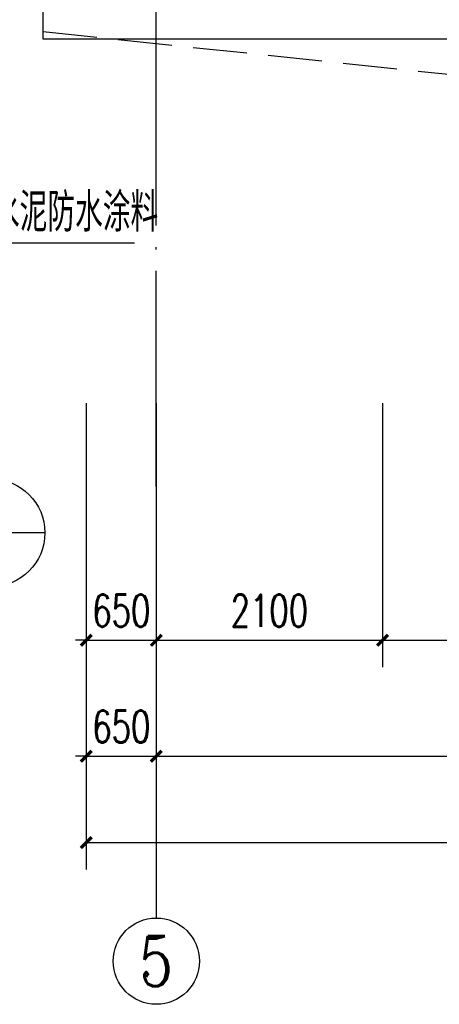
# Model space of a CAD drawing. Extents: x 797781 to 1255204, y 21234 to 1024248.
# Tile 118 of 256: x 895240 to 899135, y 171579 to 180709. Entities that reach past the tile are written whole.
import ezdxf
from ezdxf.enums import TextEntityAlignment as Align

# ---------------------------------------------------------------- set-up
doc = ezdxf.new("R2010")
doc.units = 0
doc.header["$LTSCALE"] = 1000
doc.header["$MEASUREMENT"] = 0
doc.linetypes.add('230303生产综合楼-平面图_t8$0$DASH', pattern=[0.35, 0.25, -0.1])
doc.linetypes.add('230303生产综合楼-平面图_t8$0$DOTE', pattern=[2.42, 2, -0.2, 0.02, -0.2])
for name, color, linetype in [('230303生产综合楼-平面图_t8$0$AXIS', 3, 'Continuous'), ('230303生产综合楼-平面图_t8$0$AXIS_TEXT', 7, 'Continuous'), ('230303生产综合楼-平面图_t8$0$DOTE', 1, '230303生产综合楼-平面图_t8$0$DOTE'), ('230303生产综合楼-平面图_t8$0$轮廓', 2, 'Continuous'), ('AXIS_TEXT', 7, 'Continuous'), ('DIM_IDEN', 3, 'Continuous'), ('DIM_SYMB', 3, 'Continuous'), ('PUB_HATCH', 8, 'Continuous'), ('PUB_TEXT', 7, 'Continuous')]:
    doc.layers.add(name, color=color, linetype=linetype)
doc.styles.add('230303生产综合楼-平面图_t8$0$_TCH_AXIS', font='COMPLEX', dxfattribs={"bigfont": 'GBCBIG'})
doc.styles.add('230303生产综合楼-平面图_T8$0$_TCH_DIM_T3', font='SIMPLEX', dxfattribs={"width": 0.705882, "bigfont": 'GBCBIG'})
doc.styles.add('_TCH_DIM', font='SIMPLEX', dxfattribs={"bigfont": 'GBCBIG'})
doc.styles.add('COMPLEX', font='COMPLEX')
doc.dimstyles.new('230303生产综合楼-平面图_T8$0$_TCH_ARCH&&100', dxfattribs={"dimtxt": 297.5, "dimasz": 100, "dimexe": 250, "dimexo": 300, "dimgap": 126.25, "dimtad": 1, "dimdec": 0, "dimzin": 0, "dimdsep": 46, "dimtxsty": '230303生产综合楼-平面图_T8$0$_TCH_DIM_T3', "dimblk": '230303生产综合楼-平面图_t8$0$_ArchTick', "dimcen": 0.09, "dimclrt": 7, "dimazin": 2, "dimtfac": 1, "dimtdec": 0, "dimtix": 1, "dimtmove": 2, "dimatfit": 3, "dimfxl": 1, "dimtolj": 1, "dimtzin": 0, "dimarcsym": 0})

# ---------------------------------------------------------------- blocks, each defined once
blk = doc.blocks.new('PSG')
at = {"layer": 'DIM_IDEN'}
blk.add_line((890640.3, 207740.3), (890390.3, 207740.3), dxfattribs=at)
blk.add_circle((890515.3, 207740.3), 125, dxfattribs=at)
at = {"layer": 'DIM_SYMB'}
blk.add_lwpolyline([(890848.2, 208411.5), (889781.9, 208411.6)], dxfattribs=at)
at = {"layer": 'PUB_TEXT', "style": '_TCH_DIM'}
blk.add_text('厚聚合物水泥防水涂料', height=89.36, rotation=359.9931, dxfattribs=at).set_placement((890259.9, 208438.7))
blk.add_text('防水收头做法', height=89.36, dxfattribs=at).set_placement((890017.7, 207767.5))
blk = doc.blocks.new('230303生产综合楼-平面图_t8$0$_ArchTick')
at = {"color": 0, "linetype": 'ByBlock', "const_width": 0.3}
blk.add_lwpolyline([(-0.5, -0.5), (0.5, 0.5)], dxfattribs=at)
blk = doc.blocks.new('*D1450')
at = {"layer": '230303生产综合楼-平面图_t8$0$AXIS', "color": 0, "lineweight": -2, "transparency": 16777216}
for p, q in [((895858, 177154.2), (895858, 174704.2)), ((896508, 177154.2), (896508, 174704.2)), ((895858, 174954.2), (895758, 174954.2)), ((895858, 174954.2), (896508, 174954.2)), ((896508, 174954.2), (896608, 174954.2))]:
    blk.add_line(p, q, dxfattribs=at)
at = {"layer": 'Defpoints', "color": 0, "transparency": 16777216}
for p in [(895858, 177454.2), (896508, 177454.2), (896508, 174954.2)]:
    blk.add_point(p, dxfattribs=at)
at = {"layer": '230303生产综合楼-平面图_t8$0$AXIS', "color": 0, "lineweight": -2, "transparency": 16777216, "xscale": 100, "yscale": 100, "zscale": 100}
blk.add_blockref('230303生产综合楼-平面图_t8$0$_ArchTick', (895858, 174954.2), dxfattribs=at)
at = {"layer": '230303生产综合楼-平面图_t8$0$AXIS', "color": 0, "lineweight": -2, "transparency": 16777216, "xscale": 100, "yscale": 100, "zscale": 100, "rotation": 180}
blk.add_blockref('230303生产综合楼-平面图_t8$0$_ArchTick', (896508, 174954.2), dxfattribs=at)
at = {"layer": '230303生产综合楼-平面图_t8$0$AXIS', "color": 7, "transparency": 16777216, "insert": (896183, 175229.2), "char_height": 297.5, "attachment_point": 5, "style": '230303生产综合楼-平面图_T8$0$_TCH_DIM_T3'}
blk.add_mtext('\\A1;650', dxfattribs=at)
blk = doc.blocks.new('*D1451')
at = {"layer": '230303生产综合楼-平面图_t8$0$AXIS', "color": 0, "lineweight": -2, "transparency": 16777216}
for p, q in [((896508, 177154.2), (896508, 174704.2)), ((898608, 177154.2), (898608, 174704.2)), ((896508, 174954.2), (898608, 174954.2))]:
    blk.add_line(p, q, dxfattribs=at)
at = {"layer": 'Defpoints', "color": 0, "transparency": 16777216}
for p in [(896508, 177454.2), (898608, 177454.2), (898608, 174954.2)]:
    blk.add_point(p, dxfattribs=at)
at = {"layer": '230303生产综合楼-平面图_t8$0$AXIS', "color": 0, "lineweight": -2, "transparency": 16777216, "xscale": 100, "yscale": 100, "zscale": 100, "rotation": 180}
blk.add_blockref('230303生产综合楼-平面图_t8$0$_ArchTick', (896508, 174954.2), dxfattribs=at)
at = {"layer": '230303生产综合楼-平面图_t8$0$AXIS', "color": 0, "lineweight": -2, "transparency": 16777216, "xscale": 100, "yscale": 100, "zscale": 100}
blk.add_blockref('230303生产综合楼-平面图_t8$0$_ArchTick', (898608, 174954.2), dxfattribs=at)
at = {"layer": '230303生产综合楼-平面图_t8$0$AXIS', "color": 7, "transparency": 16777216, "insert": (897558, 175229.2), "char_height": 297.5, "attachment_point": 5, "style": '230303生产综合楼-平面图_T8$0$_TCH_DIM_T3'}
blk.add_mtext('\\A1;2100', dxfattribs=at)
blk = doc.blocks.new('*D1452')
at = {"layer": '230303生产综合楼-平面图_t8$0$AXIS', "color": 0, "lineweight": -2, "transparency": 16777216}
for p, q in [((898608, 177154.2), (898608, 174704.2)), ((900708, 177154.2), (900708, 174704.2)), ((898608, 174954.2), (900708, 174954.2))]:
    blk.add_line(p, q, dxfattribs=at)
at = {"layer": 'Defpoints', "color": 0, "transparency": 16777216}
for p in [(898608, 177454.2), (900708, 177454.2), (900708, 174954.2)]:
    blk.add_point(p, dxfattribs=at)
at = {"layer": '230303生产综合楼-平面图_t8$0$AXIS', "color": 0, "lineweight": -2, "transparency": 16777216, "xscale": 100, "yscale": 100, "zscale": 100, "rotation": 180}
blk.add_blockref('230303生产综合楼-平面图_t8$0$_ArchTick', (898608, 174954.2), dxfattribs=at)
at = {"layer": '230303生产综合楼-平面图_t8$0$AXIS', "color": 0, "lineweight": -2, "transparency": 16777216, "xscale": 100, "yscale": 100, "zscale": 100}
blk.add_blockref('230303生产综合楼-平面图_t8$0$_ArchTick', (900708, 174954.2), dxfattribs=at)
at = {"layer": '230303生产综合楼-平面图_t8$0$AXIS', "color": 7, "transparency": 16777216, "insert": (899658, 175229.2), "char_height": 297.5, "attachment_point": 5, "style": '230303生产综合楼-平面图_T8$0$_TCH_DIM_T3'}
blk.add_mtext('\\A1;2100', dxfattribs=at)
blk = doc.blocks.new('*D1501')
at = {"layer": '230303生产综合楼-平面图_t8$0$AXIS', "color": 0, "lineweight": -2, "transparency": 16777216}
for p, q in [((895858, 176079.2), (895858, 173629.2)), ((896508, 176079.2), (896508, 173629.2)), ((895858, 173879.2), (895758, 173879.2)), ((895858, 173879.2), (896508, 173879.2)), ((896508, 173879.2), (896608, 173879.2))]:
    blk.add_line(p, q, dxfattribs=at)
at = {"layer": 'Defpoints', "color": 0, "transparency": 16777216}
for p in [(895858, 176379.2), (896508, 176379.2), (896508, 173879.2)]:
    blk.add_point(p, dxfattribs=at)
at = {"layer": '230303生产综合楼-平面图_t8$0$AXIS', "color": 0, "lineweight": -2, "transparency": 16777216, "xscale": 100, "yscale": 100, "zscale": 100}
blk.add_blockref('230303生产综合楼-平面图_t8$0$_ArchTick', (895858, 173879.2), dxfattribs=at)
at = {"layer": '230303生产综合楼-平面图_t8$0$AXIS', "color": 0, "lineweight": -2, "transparency": 16777216, "xscale": 100, "yscale": 100, "zscale": 100, "rotation": 180}
blk.add_blockref('230303生产综合楼-平面图_t8$0$_ArchTick', (896508, 173879.2), dxfattribs=at)
at = {"layer": '230303生产综合楼-平面图_t8$0$AXIS', "color": 7, "transparency": 16777216, "insert": (896183, 174154.2), "char_height": 297.5, "attachment_point": 5, "style": '230303生产综合楼-平面图_T8$0$_TCH_DIM_T3'}
blk.add_mtext('\\A1;650', dxfattribs=at)
blk = doc.blocks.new('*D1502')
at = {"layer": '230303生产综合楼-平面图_t8$0$AXIS', "color": 0, "lineweight": -2, "transparency": 16777216}
for p, q in [((896508, 176079.2), (896508, 173629.2)), ((904908, 176079.2), (904908, 173629.2)), ((896508, 173879.2), (904908, 173879.2))]:
    blk.add_line(p, q, dxfattribs=at)
at = {"layer": 'Defpoints', "color": 0, "transparency": 16777216}
for p in [(896508, 176379.2), (904908, 176379.2), (904908, 173879.2)]:
    blk.add_point(p, dxfattribs=at)
at = {"layer": '230303生产综合楼-平面图_t8$0$AXIS', "color": 0, "lineweight": -2, "transparency": 16777216, "xscale": 100, "yscale": 100, "zscale": 100, "rotation": 180}
blk.add_blockref('230303生产综合楼-平面图_t8$0$_ArchTick', (896508, 173879.2), dxfattribs=at)
at = {"layer": '230303生产综合楼-平面图_t8$0$AXIS', "color": 0, "lineweight": -2, "transparency": 16777216, "xscale": 100, "yscale": 100, "zscale": 100}
blk.add_blockref('230303生产综合楼-平面图_t8$0$_ArchTick', (904908, 173879.2), dxfattribs=at)
at = {"layer": '230303生产综合楼-平面图_t8$0$AXIS', "color": 7, "transparency": 16777216, "insert": (900708, 174154.2), "char_height": 297.5, "attachment_point": 5, "style": '230303生产综合楼-平面图_T8$0$_TCH_DIM_T3'}
blk.add_mtext('\\A1;8400', dxfattribs=at)
blk = doc.blocks.new('*D1514')
at = {"layer": '230303生产综合楼-平面图_t8$0$AXIS', "color": 0, "lineweight": -2, "transparency": 16777216}
for p, q in [((895858, 176079.2), (895858, 172829.2)), ((989558, 176079.2), (989558, 172829.2)), ((895858, 173079.2), (989558, 173079.2))]:
    blk.add_line(p, q, dxfattribs=at)
at = {"layer": 'Defpoints', "color": 0, "transparency": 16777216}
for p in [(895858, 176379.2), (989558, 176379.2), (989558, 173079.2)]:
    blk.add_point(p, dxfattribs=at)
at = {"layer": '230303生产综合楼-平面图_t8$0$AXIS', "color": 0, "lineweight": -2, "transparency": 16777216, "xscale": 100, "yscale": 100, "zscale": 100, "rotation": 180}
blk.add_blockref('230303生产综合楼-平面图_t8$0$_ArchTick', (895858, 173079.2), dxfattribs=at)
at = {"layer": '230303生产综合楼-平面图_t8$0$AXIS', "color": 0, "lineweight": -2, "transparency": 16777216, "xscale": 100, "yscale": 100, "zscale": 100}
blk.add_blockref('230303生产综合楼-平面图_t8$0$_ArchTick', (989558, 173079.2), dxfattribs=at)
at = {"layer": '230303生产综合楼-平面图_t8$0$AXIS', "color": 7, "transparency": 16777216, "insert": (942708, 173354.2), "char_height": 297.5, "attachment_point": 5, "style": '230303生产综合楼-平面图_T8$0$_TCH_DIM_T3'}
blk.add_mtext('\\A1;93700', dxfattribs=at)
blk = doc.blocks.new('_AXISO')
blk.add_circle((0, 0), 0.5)
at = {"layer": 'AXIS_TEXT', "style": 'COMPLEX', "width": 1.041667}
blk.add_attdef('A', text='', height=0.56, dxfattribs=at).set_placement((-0.25, -0.28), (0.25, -0.28), align=Align.FIT)

msp = doc.modelspace()

# ---------------------------------------------------------------- linework, layer by layer
at = {"layer": '230303生产综合楼-平面图_t8$0$AXIS'}
msp.add_line((896508, 176379.2), (896508, 172379.2), dxfattribs=at)
at = {"layer": '230303生产综合楼-平面图_t8$0$DOTE'}
msp.add_line((896508, 176379.2), (896508, 207979.2), dxfattribs=at)
at = {"layer": '230303生产综合楼-平面图_t8$0$轮廓', "linetype": '230303生产综合楼-平面图_t8$0$DASH', "ltscale": 2}
msp.add_lwpolyline([(895458, 180598.9), (921321.3, 177879.2), (989958, 177879.2)], dxfattribs=at)
at = {"layer": 'PUB_HATCH'}
msp.add_lwpolyline([(895458, 208379.2), (964094.7, 208379.2), (989958, 205659.4), (989958, 177801.7), (964021.3, 180529.2), (895458, 180529.2)], close=True, dxfattribs=at)

# ---------------------------------------------------------------- block references
at = {"xscale": 4, "yscale": 4, "zscale": 4}
msp.add_blockref('PSG', (-2667087.3, -655010.3), dxfattribs=at)
at = {"layer": '230303生产综合楼-平面图_t8$0$AXIS'}
ref = msp.add_blockref('_AXISO', (896508, 171979.2), dxfattribs=dict(at, xscale=800, yscale=800, zscale=800))
ref.add_attrib('A', '5', dxfattribs={"layer": '230303生产综合楼-平面图_t8$0$AXIS_TEXT', "ltscale": 2, "height": 465.9, "style": '230303生产综合楼-平面图_t8$0$_TCH_AXIS'}).set_placement((896352.7, 171746.2), (896663.3, 171746.2), align=Align.FIT)

# ---------------------------------------------------------------- dimensions: what is measured, and where the dimension line sits
for p1, p2, distance, picture, middle in [((895858, 177454.2), (896508, 177454.2), -2500, '*D1450', (896183, 175229.2)), ((896508, 177454.2), (898608, 177454.2), -2500, '*D1451', (897558, 175229.2)), ((898608, 177454.2), (900708, 177454.2), -2500, '*D1452', (899658, 175229.2)), ((895858, 176379.2), (896508, 176379.2), -2500, '*D1501', (896183, 174154.2)), ((895858, 176379.2), (989558, 176379.2), -3300, '*D1514', (942708, 173354.2)), ((896508, 176379.2), (904908, 176379.2), -2500, '*D1502', (900708, 174154.2))]:
    dim = msp.add_aligned_dim(p1=p1, p2=p2, distance=distance, dimstyle='230303生产综合楼-平面图_T8$0$_TCH_ARCH&&100', dxfattribs=at)
    dim.commit()
    dim.dimension.update_dxf_attribs({"geometry": picture, "text_midpoint": middle})

doc.saveas('drawing.dxf')
